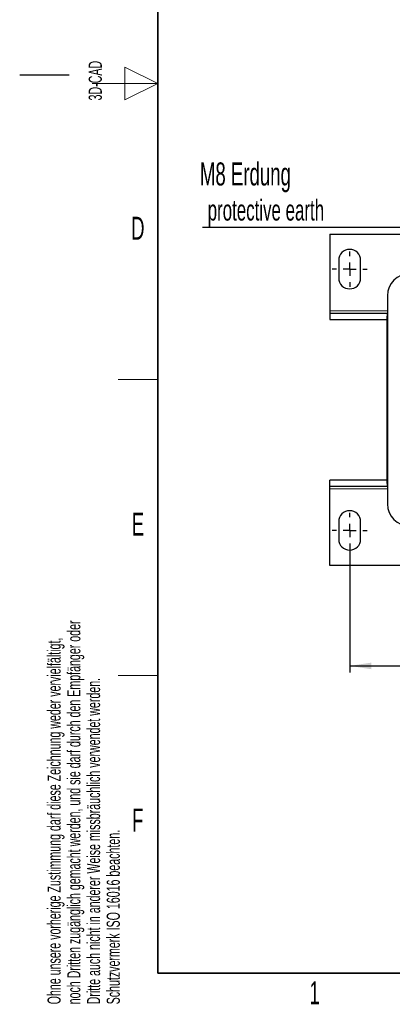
# Model space of a CAD drawing. Header units: millimetres. Extents: x 5 to 418, y 2 to 292.
# Tile 1 of 53: x 5 to 62, y 7 to 157. Entities that reach past the tile are written whole.
import ezdxf

# ---------------------------------------------------------------- set-up
doc = ezdxf.new("R2010")
doc.units = ezdxf.units.MM
doc.layers.add('SLD-0', color=7, linetype='Continuous')
doc.styles.add('SLDTEXTSTYLE0', font='TXT', dxfattribs={"width": 0.605})
doc.dimstyles.new('SLDDIMSTYLE0', dxfattribs={"dimtxt": 3.5, "dimasz": 3.302, "dimexe": 0, "dimexo": 0.0625, "dimgap": 0.875, "dimtad": 1, "dimlfac": 3, "dimrnd": 1e-09, "dimzin": 12, "dimdsep": 46, "dimtxsty": 'SLDTEXTSTYLE0', "dimsah": 1, "dimcen": 0.09, "dimadec": 0, "dimazin": 3, "dimtfac": 1, "dimtofl": 0, "dimtmove": 0, "dimatfit": 3, "dimfxl": 1, "dimfrac": 2, "dimtolj": 1, "dimtzin": 12, "dimarcsym": 0})

# ---------------------------------------------------------------- blocks, each defined once
blk = doc.blocks.new('_D_6')
at = {"layer": 'SLD-0', "color": 7}
for p, q in [((55.19, 76.63), (55.19, 57.7)), ((146.19, 76.63), (146.19, 57.7)), ((55.19, 58.7), (146.19, 58.7))]:
    blk.add_line(p, q, dxfattribs=at)
for points in [[(55.19, 58.7), (58.49, 58.19), (58.49, 59.2)], [(146.19, 58.7), (142.89, 59.2), (142.89, 58.19)]]:
    blk.add_solid(points, dxfattribs=at)
at = {"layer": 'SLD-0', "color": 7, "insert": (96.68, 63.21), "char_height": 3.5, "attachment_point": 1, "style": 'SLDTEXTSTYLE0'}
blk.add_mtext('273', dxfattribs=at)
blk = doc.blocks.new('SW_NOTE_0_2')
at = {"layer": 'SLD-0', "color": 0}
blk.add_line((-30.46, 0), (0, 0), dxfattribs=at)
at = {"layer": 'SLD-0', "color": 0, "attachment_point": 1, "style": 'SLDTEXTSTYLE0'}
for s, insert, char_height in [('M8 Erdung', (-30.85, 9.83), 3.5), ('protective earth', (-29.66, 4.17), 3.175)]:
    blk.add_mtext(s, dxfattribs=dict(at, insert=insert, char_height=char_height))
blk = doc.blocks.new('SW_CENTERMARKSYMBOL_0')
at = {"layer": 'SLD-0', "color": 0}
for p, q in [((0, 2), (0, 2.67)), ((-2, 0), (-2.67, 0)), ((0, 0), (-1, 0)), ((0, 0), (0, 1)), ((0, 0), (0, -1)), ((0, 0), (1, 0)), ((2, 0), (2.67, 0)), ((0, -2), (0, -2.67))]:
    blk.add_line(p, q, dxfattribs=at)
blk = doc.blocks.new('SW_CENTERMARKSYMBOL_4')
at = {"layer": 'SLD-0', "color": 0}
for p, q in [((0, 2), (0, 2.67)), ((-2, 0), (-2.67, 0)), ((0, 0), (-1, 0)), ((0, 0), (0, 1)), ((0, 0), (0, -1)), ((0, 0), (1, 0)), ((2, 0), (2.67, 0)), ((0, -2), (0, -2.67))]:
    blk.add_line(p, q, dxfattribs=at)

msp = doc.modelspace()

# ---------------------------------------------------------------- linework, layer by layer
at = {"color": 7, "linetype": 'Continuous', "lineweight": 25}
for p, q in [((52.1871, 124.3605), (52.1871, 112.6938)), ((52.1871, 124.3605), (67.3538, 124.3605)), ((53.5205, 120.3605), (53.5205, 117.6938)), ((56.8538, 117.6938), (56.8538, 120.3605)), ((60.9205, 114.9938), (60.9205, 83.3271)), ((52.1871, 112.6938), (52.1871, 112.3605)), ((52.1871, 112.3605), (52.1871, 111.3605)), ((52.1871, 112.3605), (60.8907, 112.3605)), ((60.9205, 112.6009), (60.8538, 111.6605)), ((52.1871, 111.3605), (60.8538, 111.3605)), ((60.8538, 111.6605), (60.8538, 86.6605)), ((52.1871, 85.9605), (52.1871, 86.9605)), ((60.8538, 86.9605), (52.1871, 86.9605)), ((60.8907, 85.9605), (52.1871, 85.9605)), ((52.1871, 85.6271), (52.1871, 85.9605)), ((52.1871, 73.9605), (52.1871, 85.6271)), ((60.8538, 86.6605), (60.9205, 85.72)), ((53.5205, 80.6271), (53.5205, 77.9605)), ((56.8538, 77.9605), (56.8538, 80.6271)), ((149.1871, 73.9605), (52.1871, 73.9605))]:
    msp.add_line(p, q, dxfattribs=at)
at = {"color": 7, "linetype": 'Continuous', "lineweight": 18}
for p, q in [((52.1871, 112.6938), (60.9205, 112.6938)), ((60.9205, 85.6271), (52.1871, 85.6271))]:
    msp.add_line(p, q, dxfattribs=at)
at = {"color": 7, "linetype": 'Continuous', "lineweight": 25}
for centre, radius, start, end in [((55.1871, 120.3605), 1.6667, 0, 180), ((64.2538, 114.9938), 3.3333, 90, 180), ((55.1871, 117.6938), 1.6667, 180, 0), ((64.2538, 83.3271), 3.3333, 180, 270), ((55.1871, 80.6271), 1.6667, 0, 180), ((55.1871, 77.9605), 1.6667, 180, 0)]:
    msp.add_arc(centre, radius, start, end, dxfattribs=at)
at = {"layer": 'SLD-0', "lineweight": 35}
for p, q in [((26, 282.5), (26, 12)), ((26, 12), (408, 12))]:
    msp.add_line(p, q, dxfattribs=at)
at = {"layer": 'SLD-0', "color": 7, "linetype": 'Continuous', "lineweight": 18}
for p, q in [((26, 147.25), (21, 149.75)), ((21, 149.75), (21, 144.75)), ((16, 147.25), (26, 147.25)), ((21, 144.75), (26, 147.25))]:
    msp.add_line(p, q, dxfattribs=at)
at = {"layer": 'SLD-0'}
msp.add_line((12.5, 148.5), (5, 148.5), dxfattribs=at)
at = {"layer": 'SLD-0', "lineweight": 18}
for p, q in [((20, 102.25), (26, 102.25)), ((20, 57.25), (26, 57.25))]:
    msp.add_line(p, q, dxfattribs=at)

# ---------------------------------------------------------------- block references
at = {"layer": 'SLD-0'}
for name, p in [('SW_NOTE_0_2', (63.2519, 125.4199)), ('SW_CENTERMARKSYMBOL_4', (55.1871, 119.0271)), ('SW_CENTERMARKSYMBOL_0', (55.1871, 79.2938))]:
    msp.add_blockref(name, p, dxfattribs=at)

# ---------------------------------------------------------------- texts
at = {"layer": 'SLD-0', "char_height": 2, "attachment_point": 1, "rotation": 90, "style": 'SLDTEXTSTYLE0'}
for s, insert in [('3D-CAD', (15.4939, 144.6806)), ('noch Dritten zugänglich gemacht werden, und sie darf durch den Empfänger oder', (12.2299, 7.2381)), ('Ohne unsere vorherige Zustimmung darf diese Zeichnung weder vervielfältigt,', (9.2299, 7.2381)), ('Dritte auch nicht in anderer Weise missbräuchlich verwendet werden.', (15.2299, 7.2381)), ('Schutzvermerk ISO 16016 beachten.', (18.2299, 7.2381))]:
    msp.add_mtext(s, dxfattribs=dict(at, insert=insert))
at = {"layer": 'SLD-0', "char_height": 3.5, "attachment_point": 2, "style": 'SLDTEXTSTYLE0'}
for s, insert in [('D', (22.9597, 127.0011)), ('E', (22.9816, 82.0011)), ('F', (22.9536, 37.0011)), ('1', (49.8527, 10.743))]:
    msp.add_mtext(s, dxfattribs=dict(at, insert=insert))

# ---------------------------------------------------------------- dimensions: what is measured, and where the dimension line sits
at = {"layer": 'SLD-0', "color": 7}
dim = msp.add_linear_dim(base=(146.1871, 58.6952), p1=(55.1871, 76.6271), p2=(146.1871, 76.6271), dimstyle='SLDDIMSTYLE0', dxfattribs=at)
dim.commit()
dim.dimension.update_dxf_attribs({"geometry": '_D_6', "text_midpoint": (100.6871, 58.6952), "dimtype": 160})

doc.saveas('drawing.dxf')
